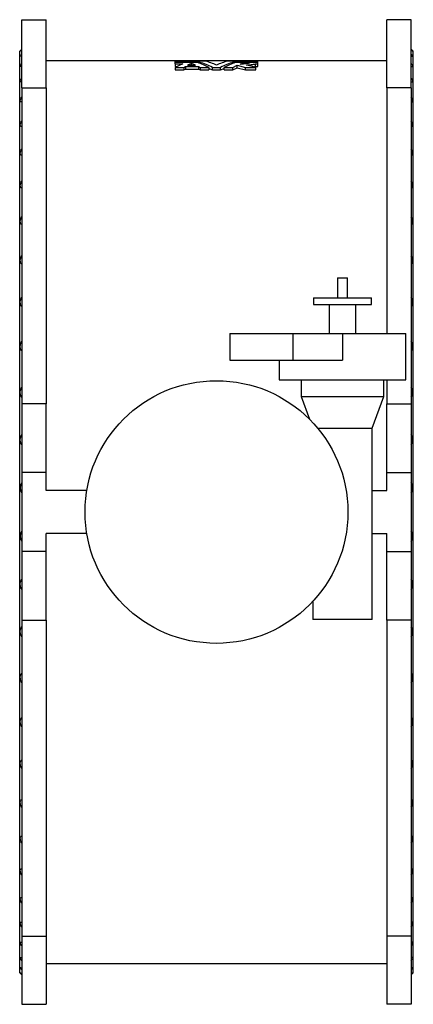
# Model space of a CAD drawing. Extents: x 933 to 7459, y 948 to 5523.
# Tile 2 of 2: x 6269 to 7459, y 2543 to 5523. Entities that reach past the tile are written whole.
import ezdxf

# ---------------------------------------------------------------- set-up
doc = ezdxf.new("R2010")
doc.units = 0
doc.layers.get('0').update_dxf_attribs({"linetype": 'CONTINUOUS'})

msp = doc.modelspace()

# ---------------------------------------------------------------- linework, layer by layer
at = {"color": 7, "linetype": 'CONTINUOUS'}
for p, q in [((6274.8, 5522.7), (6348.8, 5522.7)), ((6274.8, 5316.5), (6274.8, 5522.7)), ((6348.8, 5316.5), (6348.8, 5522.7)), ((7452.8, 5522.7), (7378.8, 5522.7)), ((7378.8, 5316.5), (7378.8, 5522.7)), ((7452.8, 5316.5), (7452.8, 5522.7)), ((6274.8, 5433.7), (6268.8, 5427.7)), ((6268.8, 2637.7), (6268.8, 5427.7)), ((7458.8, 5427.7), (7452.8, 5433.7)), ((7458.8, 2637.7), (7458.8, 5427.7)), ((7378.8, 5398.7), (6348.8, 5398.7)), ((6738.8, 5394.3), (6738.8, 5397.4)), ((6829.9, 5397.4), (6738.8, 5397.4)), ((6738.8, 5394.3), (6813, 5394.3)), ((6738.8, 5393), (6738.8, 5394.3)), ((6813, 5390.6), (6813, 5394.3)), ((6988.8, 5397.4), (6897.8, 5397.4)), ((6914.7, 5394.3), (6988.8, 5394.3)), ((6914.7, 5390.6), (6914.7, 5394.3)), ((6988.8, 5394.3), (6988.8, 5397.4)), ((6988.8, 5393), (6988.8, 5394.3)), ((6806.6, 5393), (6738.8, 5393)), ((6738.8, 5389.4), (6738.8, 5393)), ((6738.8, 5389.4), (6762.3, 5389.4)), ((6738.8, 5389.4), (6738.8, 5381.5)), ((6738.8, 5381.5), (6745.1, 5381.5)), ((6738.8, 5378.4), (6765.3, 5378.4)), ((6738.8, 5378.4), (6738.8, 5370.5)), ((6738.8, 5370.5), (6765.3, 5370.5)), ((6765.3, 5378.4), (6770.3, 5381)), ((6765.3, 5378.4), (6765.3, 5370.5)), ((6765.3, 5370.5), (6770.3, 5373.1)), ((6770.3, 5381), (6809.1, 5381)), ((6770.3, 5381), (6770.3, 5373.1)), ((6770.3, 5373.1), (6809.1, 5373.1)), ((6787.8, 5390.1), (6776.5, 5385.2)), ((6776.5, 5385.2), (6799.9, 5385.2)), ((6799.9, 5385.2), (6787.8, 5390.1)), ((6787.8, 5385.2), (6787.8, 5390.1)), ((6809.1, 5381), (6814.4, 5378.4)), ((6809.1, 5381), (6809.1, 5373.1)), ((6809.1, 5373.1), (6814.4, 5370.5)), ((6814.4, 5378.4), (6841.1, 5378.4)), ((6814.4, 5378.4), (6814.4, 5370.5)), ((6814.4, 5370.5), (6841.1, 5370.5)), ((6841.1, 5378.4), (6841.1, 5370.5)), ((6841.1, 5375.4), (6851.4, 5370.5)), ((6851.4, 5378.4), (6876.3, 5378.4)), ((6851.4, 5370.5), (6851.4, 5378.4)), ((6851.4, 5370.5), (6876.3, 5370.5)), ((6876.3, 5370.5), (6876.3, 5378.4)), ((6876.3, 5370.5), (6886.6, 5375.4)), ((6886.6, 5378.4), (6913.2, 5378.4)), ((6886.6, 5370.5), (6886.6, 5378.4)), ((6886.6, 5370.5), (6913.2, 5370.5)), ((6913.2, 5378.4), (6926.8, 5384.8)), ((6913.2, 5370.5), (6913.2, 5378.4)), ((6913.2, 5370.5), (6926.8, 5376.9)), ((6947.8, 5393), (6921.1, 5393)), ((6926.8, 5384.8), (6952, 5378.4)), ((6926.8, 5376.9), (6926.8, 5384.8)), ((6926.8, 5376.9), (6952, 5370.5)), ((6935.2, 5388.3), (6947.8, 5393)), ((6947.8, 5388.8), (6947.8, 5393)), ((6952, 5378.4), (6982.9, 5378.4)), ((6952, 5370.5), (6952, 5378.4)), ((6952, 5370.5), (6982.9, 5370.5)), ((6988.8, 5393), (6965, 5393)), ((6981.7, 5389.4), (6988.8, 5389.4)), ((6981.7, 5381.5), (6981.7, 5389.4)), ((6981.7, 5381.5), (6988.8, 5381.5)), ((6982.9, 5370.5), (6982.9, 5378.4)), ((6988.8, 5389.4), (6988.8, 5393)), ((6988.8, 5381.5), (6988.8, 5389.4)), ((6274.8, 5316.5), (6348.8, 5316.5)), ((6274.8, 5316.5), (6274.8, 4359.9)), ((6348.8, 5316.5), (6348.8, 4359.9)), ((7452.8, 5316.5), (7378.8, 5316.5)), ((7378.8, 5316.5), (7378.8, 4572.7)), ((7452.8, 5316.5), (7452.8, 4359.9)), ((7229.8, 4741.7), (7229.8, 4680.7)), ((7229.8, 4741.7), (7259.8, 4741.7)), ((7259.8, 4680.7), (7259.8, 4741.7)), ((7157.3, 4680.7), (7157.3, 4660.7)), ((7157.3, 4680.7), (7332.3, 4680.7)), ((7332.3, 4660.7), (7332.3, 4680.7)), ((7157.3, 4660.7), (7332.3, 4660.7)), ((7204.8, 4660.7), (7204.8, 4572.7)), ((7284.8, 4572.7), (7284.8, 4660.7)), ((6903.8, 4572.7), (6903.8, 4492.7)), ((6903.8, 4572.7), (7094.8, 4572.7)), ((7094.8, 4572.7), (7244.8, 4572.7)), ((7244.8, 4572.7), (7435.8, 4572.7)), ((7435.8, 4432.7), (7435.8, 4572.7)), ((6903.8, 4492.7), (7094.8, 4492.7)), ((7053.8, 4492.7), (7053.8, 4432.7)), ((7094.8, 4492.7), (7244.8, 4492.7)), ((7053.8, 4432.7), (7435.8, 4432.7)), ((7119.8, 4432.7), (7119.8, 4382.7)), ((7369.8, 4382.7), (7369.8, 4432.7)), ((7378.8, 4432.7), (7378.8, 4359.9)), ((7119.8, 4382.7), (7144.9, 4313.8)), ((7119.8, 4382.7), (7369.8, 4382.7)), ((7334.8, 4286.6), (7369.8, 4382.7)), ((6348.8, 4359.9), (6274.8, 4359.9)), ((6274.8, 4359.9), (6274.8, 4152.7)), ((6348.8, 4152.7), (6348.8, 4359.9)), ((7378.8, 4359.9), (7452.8, 4359.9)), ((7378.8, 4152.7), (7378.8, 4359.9)), ((7452.8, 4359.9), (7452.8, 4152.7)), ((7169.7, 4286.6), (7334.8, 4286.6)), ((7334.8, 3707.7), (7334.8, 4286.6)), ((6274.8, 4152.7), (6274.8, 3912.7)), ((6348.8, 4152.7), (6274.8, 4152.7)), ((6348.8, 4097.7), (6348.8, 4152.7)), ((7378.8, 4097.7), (7378.8, 4152.7)), ((7378.8, 4152.7), (7452.8, 4152.7)), ((7452.8, 4152.7), (7452.8, 3912.7)), ((6471.7, 4097.7), (6348.8, 4097.7)), ((7334.8, 4097.7), (7378.8, 4097.7)), ((6471.7, 3967.7), (6348.8, 3967.7)), ((6348.8, 3912.7), (6348.8, 3967.7)), ((7334.8, 3967.7), (7378.8, 3967.7)), ((7378.8, 3912.7), (7378.8, 3967.7)), ((6348.8, 3912.7), (6274.8, 3912.7)), ((6274.8, 3912.7), (6274.8, 3705.5)), ((6348.8, 3705.5), (6348.8, 3912.7)), ((7378.8, 3912.7), (7452.8, 3912.7)), ((7378.8, 3705.5), (7378.8, 3912.7)), ((7452.8, 3912.7), (7452.8, 3705.5)), ((7154.8, 3761.9), (7154.8, 3707.7)), ((6274.8, 3705.5), (6348.8, 3705.5)), ((6274.8, 3705.5), (6274.8, 2748.9)), ((6348.8, 3705.5), (6348.8, 2748.9)), ((7334.8, 3707.7), (7154.8, 3707.7)), ((7452.8, 3705.5), (7378.8, 3705.5)), ((7378.8, 3705.5), (7378.8, 2748.9)), ((7452.8, 3705.5), (7452.8, 2748.9)), ((6274.8, 2748.9), (6348.8, 2748.9)), ((6274.8, 2748.9), (6274.8, 2542.7)), ((6348.8, 2748.9), (6348.8, 2542.7)), ((7452.8, 2748.9), (7378.8, 2748.9)), ((7378.8, 2748.9), (7378.8, 2542.7)), ((7452.8, 2748.9), (7452.8, 2542.7)), ((6348.8, 2666.7), (7378.8, 2666.7)), ((6268.8, 2637.7), (6274.8, 2631.7)), ((7452.8, 2631.7), (7458.8, 2637.7)), ((6274.8, 2542.7), (6348.8, 2542.7)), ((7452.8, 2542.7), (7378.8, 2542.7))]:
    msp.add_line(p, q, dxfattribs=at)
at = {"color": 8, "linetype": 'CONTINUOUS'}
for p, q in [((7094.8, 4572.7), (7094.8, 4492.7)), ((7244.8, 4572.7), (7244.8, 4492.7))]:
    msp.add_line(p, q, dxfattribs=at)
at = {"color": 7, "linetype": 'CONTINUOUS', "flags": 128}
for points in [[(6274.8, 5430.9), (6273.1, 5429.4), (6271.7, 5428.2), (6270.8, 5427.5), (6270.4, 5427.3), (6270.5, 5427.5), (6271, 5428.3), (6271.9, 5429.3), (6273.1, 5430.7), (6274.8, 5432.5)], [(7452.8, 5430.9), (7454.6, 5429.4), (7455.9, 5428.2), (7456.9, 5427.5), (7457.3, 5427.3), (7457.2, 5427.5), (7456.7, 5428.3), (7455.8, 5429.3), (7454.6, 5430.7), (7452.8, 5432.5)], [(6274.8, 5414), (6273.1, 5412.8), (6271.7, 5412), (6270.8, 5411.7), (6270.4, 5411.9), (6270.5, 5412.5), (6271, 5413.6), (6271.9, 5415), (6273.1, 5416.6), (6274.8, 5418.8)], [(7452.8, 5414), (7454.6, 5412.8), (7455.9, 5412), (7456.9, 5411.7), (7457.3, 5411.9), (7457.2, 5412.5), (7456.7, 5413.6), (7455.8, 5415), (7454.6, 5416.6), (7452.8, 5418.8)], [(6274.8, 5382), (6273.1, 5381.1), (6271.7, 5380.7), (6270.8, 5380.8), (6270.4, 5381.4), (6270.5, 5382.4), (6271, 5383.8), (6271.9, 5385.5), (6273.1, 5387.4), (6274.8, 5389.8)], [(6762.3, 5389.4), (6750.5, 5384.2), (6738.8, 5378.4)], [(6965, 5393), (6964.8, 5392.5), (6964.2, 5392), (6963.1, 5391.5), (6961.7, 5391), (6959.9, 5390.5), (6957.7, 5390), (6954, 5389.5), (6949.7, 5389), (6945, 5388.6), (6940, 5388.4), (6935.2, 5388.3)], [(6954.5, 5385.5), (6957.6, 5385.7), (6960.6, 5385.9), (6963.6, 5386.1), (6966.5, 5386.4), (6969.2, 5386.7), (6971.6, 5387), (6974, 5387.4), (6976.2, 5387.8), (6979.3, 5388.6), (6981.7, 5389.4)], [(6982.9, 5378.4), (6968.7, 5382.1), (6954.5, 5385.5)], [(6976.5, 5380), (6979.3, 5380.7), (6981.7, 5381.5)], [(7452.8, 5382), (7454.6, 5381.1), (7455.9, 5380.7), (7456.9, 5380.8), (7457.3, 5381.4), (7457.2, 5382.4), (7456.7, 5383.8), (7455.8, 5385.5), (7454.6, 5387.4), (7452.8, 5389.8)], [(6274.8, 5335.1), (6273.1, 5334.6), (6271.7, 5334.6), (6270.8, 5335.1), (6270.4, 5336.1), (6270.5, 5337.5), (6271, 5339.2), (6271.9, 5341.2), (6273.1, 5343.4), (6274.8, 5346)], [(7452.8, 5335.1), (7454.6, 5334.6), (7455.9, 5334.6), (7456.9, 5335.1), (7457.3, 5336.1), (7457.2, 5337.5), (7456.7, 5339.2), (7455.8, 5341.2), (7454.6, 5343.4), (7452.8, 5346)], [(6274.8, 5274), (6273.1, 5273.9), (6271.7, 5274.3), (6270.8, 5275.1), (6270.4, 5276.6), (6270.5, 5278.3), (6271, 5280.3), (6271.9, 5282.5), (6273.1, 5284.9), (6274.8, 5287.9)], [(7452.8, 5274), (7454.6, 5273.9), (7455.9, 5274.3), (7456.9, 5275.1), (7457.3, 5276.6), (7457.2, 5278.3), (7456.7, 5280.3), (7455.8, 5282.5), (7454.6, 5284.9), (7452.8, 5287.9)], [(6274.8, 5199.3), (6273.1, 5199.6), (6271.7, 5200.3), (6270.8, 5201.6), (6270.4, 5203.4), (6270.5, 5205.4), (6271, 5207.7), (6271.9, 5210.2), (6273.1, 5212.8), (6274.8, 5215.9)], [(7452.8, 5199.3), (7454.6, 5199.6), (7455.9, 5200.3), (7456.9, 5201.6), (7457.3, 5203.4), (7457.2, 5205.4), (7456.7, 5207.7), (7455.8, 5210.2), (7454.6, 5212.8), (7452.8, 5215.9)], [(6274.8, 5111.8), (6273.1, 5112.5), (6271.7, 5113.6), (6270.8, 5115.2), (6270.4, 5117.4), (6270.5, 5119.7), (6271, 5122.3), (6271.9, 5125), (6273.1, 5127.8), (6274.8, 5131)], [(7452.8, 5111.8), (7454.6, 5112.5), (7455.9, 5113.6), (7456.9, 5115.2), (7457.3, 5117.4), (7457.2, 5119.7), (7456.7, 5122.3), (7455.8, 5125), (7454.6, 5127.8), (7452.8, 5131)], [(6274.8, 5012.5), (6273.1, 5013.5), (6271.7, 5015), (6270.8, 5017), (6270.4, 5019.5), (6270.5, 5022.1), (6271, 5024.9), (6271.9, 5027.8), (6273.1, 5030.7), (6274.8, 5034.1)], [(7452.8, 5012.5), (7454.6, 5013.5), (7455.9, 5015), (7456.9, 5017), (7457.3, 5019.5), (7457.2, 5022.1), (7456.7, 5024.9), (7455.8, 5027.8), (7454.6, 5030.7), (7452.8, 5034.1)], [(6274.8, 4902.5), (6273.1, 4903.8), (6271.7, 4905.7), (6270.8, 4908), (6270.4, 4910.8), (6270.5, 4913.6), (6271, 4916.6), (6271.9, 4919.7), (6273.1, 4922.7), (6274.8, 4926.2)], [(7452.8, 4902.5), (7454.6, 4903.8), (7455.9, 4905.7), (7456.9, 4908), (7457.3, 4910.8), (7457.2, 4913.6), (7456.7, 4916.6), (7455.8, 4919.7), (7454.6, 4922.7), (7452.8, 4926.2)], [(6274.8, 4782.9), (6273.1, 4784.6), (6271.7, 4786.8), (6270.8, 4789.4), (6270.4, 4792.5), (6270.5, 4795.5), (6271, 4798.7), (6271.9, 4801.8), (6273.1, 4805), (6274.8, 4808.5)], [(7452.8, 4782.9), (7454.6, 4784.6), (7455.9, 4786.8), (7456.9, 4789.4), (7457.3, 4792.5), (7457.2, 4795.5), (7456.7, 4798.7), (7455.8, 4801.8), (7454.6, 4805), (7452.8, 4808.5)], [(6274.8, 4655.1), (6273.1, 4657.1), (6271.7, 4659.6), (6270.8, 4662.5), (6270.4, 4665.8), (6270.5, 4669), (6271, 4672.4), (6271.9, 4675.6), (6273.1, 4678.8), (6274.8, 4682.3)], [(7452.8, 4655.1), (7454.6, 4657.1), (7455.9, 4659.6), (7456.9, 4662.5), (7457.3, 4665.8), (7457.2, 4669), (7456.7, 4672.4), (7455.8, 4675.6), (7454.6, 4678.8), (7452.8, 4682.3)], [(6274.8, 4520.5), (6273.1, 4522.8), (6271.7, 4525.5), (6270.8, 4528.7), (6270.4, 4532.2), (6270.5, 4535.6), (6271, 4539), (6271.9, 4542.3), (6273.1, 4545.5), (6274.8, 4549)], [(7452.8, 4520.5), (7454.6, 4522.8), (7455.9, 4525.5), (7456.9, 4528.7), (7457.3, 4532.2), (7457.2, 4535.6), (7456.7, 4539), (7455.8, 4542.3), (7454.6, 4545.5), (7452.8, 4549)], [(6274.8, 4380.6), (6273.1, 4383.1), (6271.7, 4386.1), (6270.8, 4389.5), (6270.4, 4393.2), (6270.5, 4396.6), (6271, 4400.1), (6271.9, 4403.4), (6273.1, 4406.6), (6274.8, 4410)], [(7452.8, 4380.6), (7454.6, 4383.1), (7455.9, 4386.1), (7456.9, 4389.5), (7457.3, 4393.2), (7457.2, 4396.6), (7456.7, 4400.1), (7455.8, 4403.4), (7454.6, 4406.6), (7452.8, 4410)], [(6274.8, 4236.8), (6273.1, 4239.6), (6271.7, 4242.8), (6270.8, 4246.4), (6270.4, 4250.2), (6270.5, 4253.7), (6271, 4257.2), (6271.9, 4260.5), (6273.1, 4263.6), (6274.8, 4266.9)], [(7452.8, 4236.8), (7454.6, 4239.6), (7455.9, 4242.8), (7456.9, 4246.4), (7457.3, 4250.2), (7457.2, 4253.7), (7456.7, 4257.2), (7455.8, 4260.5), (7454.6, 4263.6), (7452.8, 4266.9)], [(6274.8, 3798.5), (6273.1, 3801.8), (6271.7, 3805.5), (6270.8, 3809.3), (6270.4, 3813.3), (6270.5, 3816.8), (6271, 3820.1), (6271.9, 3823.1), (6273.1, 3825.8), (6274.8, 3828.6)], [(7452.8, 3798.5), (7454.6, 3801.8), (7455.9, 3805.5), (7456.9, 3809.3), (7457.3, 3813.3), (7457.2, 3816.8), (7456.7, 3820.1), (7455.8, 3823.1), (7454.6, 3825.8), (7452.8, 3828.6)], [(6274.8, 3655.4), (6273.1, 3658.9), (6271.7, 3662.5), (6270.8, 3666.4), (6270.4, 3670.3), (6270.5, 3673.7), (6271, 3676.9), (6271.9, 3679.8), (6273.1, 3682.3), (6274.8, 3684.8)], [(7452.8, 3655.4), (7454.6, 3658.9), (7455.9, 3662.5), (7456.9, 3666.4), (7457.3, 3670.3), (7457.2, 3673.7), (7456.7, 3676.9), (7455.8, 3679.8), (7454.6, 3682.3), (7452.8, 3684.8)], [(6274.8, 3516.4), (6273.1, 3520), (6271.7, 3523.7), (6270.8, 3527.5), (6270.4, 3531.3), (6270.5, 3534.6), (6271, 3537.6), (6271.9, 3540.3), (6273.1, 3542.6), (6274.8, 3544.9)], [(7452.8, 3516.4), (7454.6, 3520), (7455.9, 3523.7), (7456.9, 3527.5), (7457.3, 3531.3), (7457.2, 3534.6), (7456.7, 3537.6), (7455.8, 3540.3), (7454.6, 3542.6), (7452.8, 3544.9)], [(6274.8, 3383.1), (6273.1, 3386.7), (6271.7, 3390.4), (6270.8, 3394.1), (6270.4, 3397.8), (6270.5, 3400.9), (6271, 3403.8), (6271.9, 3406.2), (6273.1, 3408.3), (6274.8, 3410.3)], [(7452.8, 3383.1), (7454.6, 3386.7), (7455.9, 3390.4), (7456.9, 3394.1), (7457.3, 3397.8), (7457.2, 3400.9), (7456.7, 3403.8), (7455.8, 3406.2), (7454.6, 3408.3), (7452.8, 3410.3)], [(6274.8, 3256.9), (6273.1, 3260.5), (6271.7, 3264.1), (6270.8, 3267.8), (6270.4, 3271.3), (6270.5, 3274.2), (6271, 3276.8), (6271.9, 3279), (6273.1, 3280.8), (6274.8, 3282.5)], [(7452.8, 3256.9), (7454.6, 3260.5), (7455.9, 3264.1), (7456.9, 3267.8), (7457.3, 3271.3), (7457.2, 3274.2), (7456.7, 3276.8), (7455.8, 3279), (7454.6, 3280.8), (7452.8, 3282.5)], [(6274.8, 3139.2), (6273.1, 3142.7), (6271.7, 3146.3), (6270.8, 3149.8), (6270.4, 3153.1), (6270.5, 3155.8), (6271, 3158.1), (6271.9, 3160.1), (6273.1, 3161.6), (6274.8, 3162.9)], [(7452.8, 3139.2), (7454.6, 3142.7), (7455.9, 3146.3), (7456.9, 3149.8), (7457.3, 3153.1), (7457.2, 3155.8), (7456.7, 3158.1), (7455.8, 3160.1), (7454.6, 3161.6), (7452.8, 3162.9)], [(6274.8, 3031.3), (6273.1, 3034.7), (6271.7, 3038.1), (6270.8, 3041.4), (6270.4, 3044.5), (6270.5, 3047), (6271, 3049), (6271.9, 3050.7), (6273.1, 3051.9), (6274.8, 3052.9)], [(7452.8, 3031.3), (7454.6, 3034.7), (7455.9, 3038.1), (7456.9, 3041.4), (7457.3, 3044.5), (7457.2, 3047), (7456.7, 3049), (7455.8, 3050.7), (7454.6, 3051.9), (7452.8, 3052.9)], [(6274.8, 2934.4), (6273.1, 2937.7), (6271.7, 2940.9), (6270.8, 2944), (6270.4, 2946.8), (6270.5, 2948.9), (6271, 2950.7), (6271.9, 2952), (6273.1, 2953), (6274.8, 2953.6)], [(7452.8, 2934.4), (7454.6, 2937.7), (7455.9, 2940.9), (7456.9, 2944), (7457.3, 2946.8), (7457.2, 2948.9), (7456.7, 2950.7), (7455.8, 2952), (7454.6, 2953), (7452.8, 2953.6)], [(6274.8, 2849.5), (6273.1, 2852.6), (6271.7, 2855.6), (6270.8, 2858.5), (6270.4, 2860.9), (6270.5, 2862.8), (6271, 2864.3), (6271.9, 2865.2), (6273.1, 2865.8), (6274.8, 2866.1)], [(7452.8, 2849.5), (7454.6, 2852.6), (7455.9, 2855.6), (7456.9, 2858.5), (7457.3, 2860.9), (7457.2, 2862.8), (7456.7, 2864.3), (7455.8, 2865.2), (7454.6, 2865.8), (7452.8, 2866.1)], [(6274.8, 2777.6), (6273.1, 2780.5), (6271.7, 2783.3), (6270.8, 2785.8), (6270.4, 2788), (6270.5, 2789.5), (6271, 2790.6), (6271.9, 2791.2), (6273.1, 2791.5), (6274.8, 2791.4)], [(7452.8, 2777.6), (7454.6, 2780.5), (7455.9, 2783.3), (7456.9, 2785.8), (7457.3, 2788), (7457.2, 2789.5), (7456.7, 2790.6), (7455.8, 2791.2), (7454.6, 2791.5), (7452.8, 2791.4)], [(6274.8, 2719.4), (6273.1, 2722.1), (6271.7, 2724.6), (6270.8, 2726.8), (6270.4, 2728.6), (6270.5, 2729.8), (6271, 2730.5), (6271.9, 2730.8), (6273.1, 2730.8), (6274.8, 2730.3)], [(7452.8, 2719.4), (7454.6, 2722.1), (7455.9, 2724.6), (7456.9, 2726.8), (7457.3, 2728.6), (7457.2, 2729.8), (7456.7, 2730.5), (7455.8, 2730.8), (7454.6, 2730.8), (7452.8, 2730.3)], [(6274.8, 2675.6), (6273.1, 2678), (6271.7, 2680.2), (6270.8, 2682.1), (6270.4, 2683.5), (6270.5, 2684.3), (6271, 2684.7), (6271.9, 2684.7), (6273.1, 2684.3), (6274.8, 2683.5)], [(7452.8, 2675.6), (7454.6, 2678), (7455.9, 2680.2), (7456.9, 2682.1), (7457.3, 2683.5), (7457.2, 2684.3), (7456.7, 2684.7), (7455.8, 2684.7), (7454.6, 2684.3), (7452.8, 2683.5)], [(6274.8, 2646.7), (6273.1, 2648.8), (6271.7, 2650.7), (6270.8, 2652.2), (6270.4, 2653.2), (6270.5, 2653.7), (6271, 2653.7), (6271.9, 2653.3), (6273.1, 2652.6), (6274.8, 2651.4)], [(7452.8, 2646.7), (7454.6, 2648.8), (7455.9, 2650.7), (7456.9, 2652.2), (7457.3, 2653.2), (7457.2, 2653.7), (7456.7, 2653.7), (7455.8, 2653.3), (7454.6, 2652.6), (7452.8, 2651.4)], [(6274.8, 2632.9), (6273.1, 2634.8), (6271.7, 2636.3), (6270.8, 2637.4), (6270.4, 2638.1), (6270.5, 2638.1), (6271, 2637.8), (6271.9, 2637.1), (6273.1, 2636), (6274.8, 2634.5)], [(7452.8, 2632.9), (7454.6, 2634.8), (7455.9, 2636.3), (7456.9, 2637.4), (7457.3, 2638.1), (7457.2, 2638.1), (7456.7, 2637.8), (7455.8, 2637.1), (7454.6, 2636), (7452.8, 2634.5)]]:
    msp.add_lwpolyline(points, dxfattribs=at)
at = {"color": 7, "linetype": 'CONTINUOUS'}
msp.add_circle((6863.8, 4032.7), 397.5, dxfattribs=at)
for centre, radius, start, end in [((6721.1, 5118.9), 290.3, 63.3423, 71.5585), ((6754, 5134.3), 273.9, 66.3592, 73.9112), ((6973.7, 5134.3), 273.9, 106.0888, 113.6408), ((7006.5, 5118.9), 290.3, 108.4415, 116.6577), ((6709.7, 5116.4), 293.1, 63.3672, 70.7051), ((7017.9, 5116.4), 293.1, 109.2949, 116.6328), ((6298.4, 4106), 28.1, 147.1524, 212.8476), ((7429.3, 4106), 28.1, 327.1524, 32.8476), ((6298.3, 3959.4), 28, 147.0361, 212.9639), ((7429.4, 3959.4), 28, 327.0361, 32.9639)]:
    msp.add_arc(centre, radius, start, end, dxfattribs=at)

doc.saveas('drawing.dxf')
